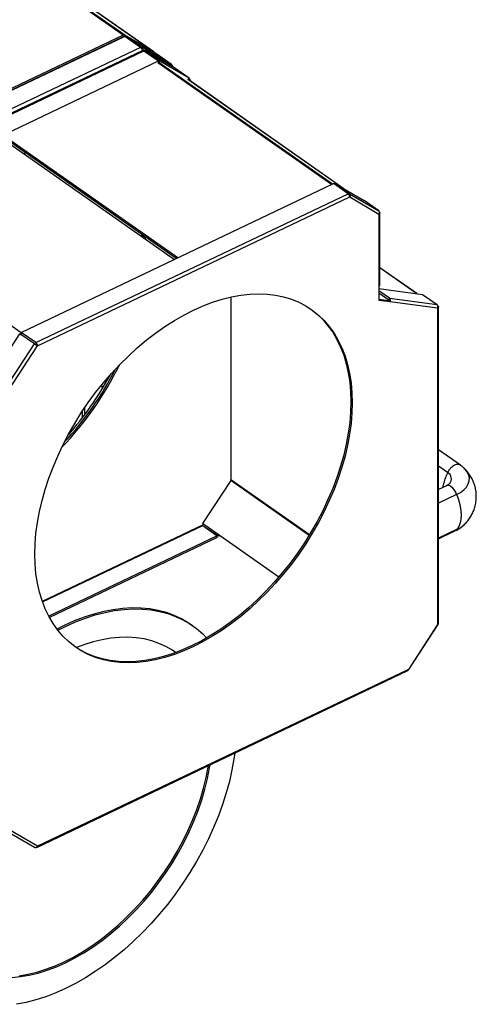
# Model space of a CAD drawing. Header units: millimetres. Extents: x 101 to 1818, y 136 to 1912.
# Tile 6 of 10: x 1536 to 1752, y 314 to 780. Entities that reach past the tile are written whole.
import ezdxf

# ---------------------------------------------------------------- set-up
doc = ezdxf.new("R2010")
doc.units = ezdxf.units.MM

msp = doc.modelspace()

# ---------------------------------------------------------------- linework, layer by layer
at = {"color": 7, "linetype": 'Continuous', "lineweight": 25}
for p, q in [((1584.84, 772.89), (1208.5, 1036.33)), ((1585.61, 772.92), (1209.27, 1036.36)), ((1599.31, 764.94), (1222.97, 1028.38)), ((1599.35, 764.92), (1223.01, 1028.35)), ((1584.84, 772.89), (1436.2, 702.13)), ((1584.84, 772.08), (1436.2, 701.31)), ((1585.53, 772.3), (1437.42, 701.79)), ((1584.84, 772.08), (1584.84, 772.89)), ((1585.61, 772.92), (1585.06, 772.09)), ((1585.07, 772.08), (1585.06, 772.09)), ((1592.94, 767.11), (1585.53, 772.3)), ((1599.31, 764.94), (1585.61, 772.92)), ((1586.35, 772.33), (1586.08, 771.92)), ((1586.35, 772.33), (1593.77, 767.15)), ((1600.28, 764.22), (1586.35, 772.33)), ((1592.94, 767.11), (1444.84, 696.6)), ((1594.18, 765.63), (1446.13, 695.15)), ((1446.67, 695.05), (1594.67, 765.52)), ((1593.41, 766.6), (1593.77, 767.15)), ((1607.69, 759.04), (1593.77, 767.15)), ((1594.67, 765.52), (1601.55, 760.71)), ((1595.36, 765.54), (1595.14, 765.2)), ((1609.19, 757.5), (1595.3, 765.59)), ((1595.36, 765.54), (1602.23, 760.73)), ((1595.36, 765.54), (1609.22, 757.47)), ((1599.24, 764.83), (1599.31, 764.94)), ((1453.54, 690.24), (1601.55, 760.71)), ((1567.69, 763.81), (1567.6, 763.87)), ((1568.65, 764.27), (1568.57, 764.33)), ((1607.69, 759.04), (1600.28, 764.22)), ((1601.55, 760.71), (1601.55, 759.94)), ((1602.23, 760.73), (1601.71, 759.93)), ((1684.01, 702.39), (1601.92, 759.86)), ((1602.23, 760.73), (1616.09, 752.66)), ((1549.92, 755.45), (1550, 755.39)), ((1550.44, 755.6), (1550.36, 755.66)), ((1683.53, 702.17), (1601.16, 759.83)), ((1609.17, 757.49), (1609.22, 757.47)), ((1609.22, 757.47), (1616.09, 752.66)), ((1689.37, 700.23), (1615.41, 752)), ((1689.39, 700.22), (1615.45, 751.98)), ((1616.09, 752.66), (1615.58, 751.88)), ((1616.38, 752.07), (1615.75, 751.77)), ((1615.92, 752.39), (1616.38, 752.07)), ((1616.38, 752.07), (1616.38, 751.33)), ((1526.77, 724.41), (1609.15, 666.75)), ((1609.99, 667.15), (1527.72, 724.75)), ((1610.69, 667.49), (1528.31, 725.15)), ((1537.35, 717.01), (1538.43, 717.25)), ((1536.5, 632.17), (1684.51, 702.63)), ((1691.38, 697.82), (1684.51, 702.63)), ((1685.2, 702.66), (1684.97, 702.31)), ((1692.07, 697.85), (1685.2, 702.66)), ((1685.2, 702.66), (1699.06, 694.59)), ((1543.37, 627.36), (1691.38, 697.82)), ((1544.12, 625.83), (1692.17, 696.32)), ((1692.07, 697.85), (1691.78, 697.4)), ((1692.07, 697.85), (1705.93, 689.78)), ((1692.17, 696.32), (1706.05, 688.23)), ((1705.93, 689.78), (1699.06, 694.59)), ((1536.5, 631.93), (1453.93, 689.73)), ((1706.05, 688.23), (1706.05, 654.04)), ((1706.49, 654.58), (1706.49, 688.76)), ((1724.07, 650.52), (1706.49, 662.83)), ((1723.92, 650.54), (1706.49, 662.74)), ((1706.05, 654.04), (1706.05, 647.51)), ((1706.05, 652.95), (1726.69, 650.17)), ((1635.85, 648.9), (1635.85, 562.35)), ((1711.1, 648.39), (1706.05, 651.92)), ((1710.71, 647.5), (1706.05, 650.76)), ((1710.71, 647.5), (1711.1, 648.39)), ((1711.1, 648.39), (1733.57, 645.36)), ((1726.69, 650.17), (1733.57, 645.36)), ((1706.05, 647.94), (1710.78, 647.3)), ((1706.05, 647.87), (1710.76, 647.23)), ((1706.05, 647.51), (1711.4, 646.79)), ((1710.76, 647.23), (1711.4, 646.79)), ((1711.4, 646.79), (1733.87, 643.76)), ((1733.87, 643.76), (1733.87, 493.95)), ((1734.03, 644.73), (1733.94, 644.79)), ((1733.96, 644.7), (1734.03, 644.73)), ((1734.3, 494.48), (1734.3, 644.29)), ((1521.96, 610.27), (1535.82, 631.54)), ((1542.69, 626.73), (1535.82, 631.54)), ((1535.82, 631.54), (1536.34, 631.23)), ((1543.37, 627.36), (1536.5, 632.17)), ((1536.5, 632.17), (1536.5, 631.4)), ((1528.83, 605.46), (1542.69, 626.73)), ((1530.23, 604.52), (1544.12, 625.83)), ((1542.69, 626.73), (1543.2, 626.43)), ((1543.26, 626.39), (1543.2, 626.43)), ((1543.37, 627.36), (1543.37, 626.54)), ((1544.12, 625.83), (1543.48, 626.28)), ((1574.45, 607.09), (1574.95, 605.65)), ((1565.43, 594.79), (1565.43, 591.74)), ((1566.4, 596.24), (1566.4, 593.01)), ((1744.74, 569.27), (1734.3, 576.58)), ((1738.61, 565.81), (1734.3, 568.83)), ((1635.76, 562.08), (1622.44, 541.64)), ((1672.92, 536.07), (1635.76, 562.08)), ((1673.06, 536.31), (1635.85, 562.35)), ((1738.05, 559.61), (1734.3, 557.83)), ((1742.88, 555.4), (1734.3, 551.32)), ((1622.38, 540.96), (1546.47, 504.82)), ((1622.7, 541.45), (1622.38, 540.96)), ((1658.55, 516.36), (1622.44, 541.64)), ((1622.6, 540.84), (1622.63, 540.82)), ((1622.63, 540.83), (1622.93, 541.29)), ((1622.63, 540.83), (1629.5, 536.02)), ((1546.56, 504.55), (1622.49, 540.7)), ((1622.49, 540.7), (1629.36, 535.89)), ((1629.81, 536.48), (1629.5, 536.02)), ((1630.32, 536.12), (1630.05, 535.7)), ((1742.88, 538.79), (1734.3, 534.7)), ((1734.3, 534.51), (1742.35, 538.34)), ((1629.36, 535.89), (1549.49, 497.86)), ((1629.36, 535.07), (1549.84, 497.21)), ((1629.36, 535.07), (1629.36, 535.89)), ((1630.05, 535.7), (1629.5, 536.02)), ((1556.88, 493.45), (1553.41, 491.72)), ((1617.73, 493.29), (1617.1, 493.73)), ((1733.87, 493.95), (1719.98, 472.64)), ((1720.23, 472.53), (1734.1, 493.82)), ((1609.63, 480.61), (1608.81, 481.22)), ((1543.87, 388.36), (1719.73, 472.09)), ((1719.98, 472.64), (1544.12, 388.91)), ((1528.86, 396.5), (1542.75, 388.41)), ((1544.12, 388.91), (1530.23, 397))]:
    msp.add_line(p, q, dxfattribs=at)
at = {"color": 7, "linetype": 'Continuous', "lineweight": 25, "flags": 128}
for points in [[(1593.79, 677.5), (1593.78, 677.56), (1593.65, 678.6)], [(1594.44, 678.04), (1594.58, 677), (1594.59, 676.94)], [(1594.59, 676.94), (1594.58, 677), (1594.44, 678.04)], [(1595.08, 677.59), (1595.21, 676.56), (1595.22, 676.5)], [(1542.92, 527.28), (1543.06, 532.15), (1543.47, 537.14), (1544.15, 542.22), (1545.11, 547.37), (1546.33, 552.58), (1547.81, 557.84), (1549.55, 563.11), (1551.54, 568.38), (1553.77, 573.63), (1556.24, 578.84), (1558.93, 584), (1561.84, 589.08), (1564.95, 594.06), (1568.26, 598.93), (1571.75, 603.67), (1575.41, 608.27), (1579.23, 612.69), (1583.19, 616.94), (1587.27, 620.99), (1591.47, 624.83), (1595.76, 628.44), (1600.14, 631.82), (1604.58, 634.94), (1609.08, 637.81), (1613.6, 640.4), (1618.14, 642.7), (1622.68, 644.72), (1627.21, 646.44), (1631.7, 647.85), (1636.14, 648.96), (1640.52, 649.75), (1644.82, 650.23), (1649.01, 650.39), (1653.1, 650.23), (1657.06, 649.75), (1660.87, 648.95), (1664.53, 647.85), (1668.02, 646.43), (1671.33, 644.71), (1674.45, 642.69), (1677.35, 640.38), (1680.05, 637.79), (1682.51, 634.92), (1684.75, 631.8), (1686.74, 628.42), (1688.47, 624.8), (1689.96, 620.96), (1691.18, 616.91), (1692.13, 612.67), (1692.81, 608.24), (1693.23, 603.64), (1693.36, 598.9), (1693.23, 594.03), (1692.81, 589.04), (1692.13, 583.96), (1691.18, 578.81), (1689.96, 573.59), (1688.47, 568.34), (1686.74, 563.07), (1684.75, 557.8), (1682.51, 552.55), (1680.05, 547.34), (1677.35, 542.18), (1674.45, 537.1), (1671.33, 532.12), (1668.02, 527.25), (1664.53, 522.51), (1660.87, 517.91), (1657.06, 513.49), (1653.1, 509.24), (1649.01, 505.19), (1644.82, 501.35), (1640.52, 497.74), (1636.14, 494.36), (1631.7, 491.24), (1627.21, 488.37), (1622.68, 485.78), (1618.14, 483.48), (1613.6, 481.46), (1609.08, 479.74), (1604.58, 478.33), (1600.14, 477.22), (1595.76, 476.43), (1591.47, 475.95), (1587.27, 475.79), (1583.19, 475.95), (1579.23, 476.43), (1575.41, 477.23), (1571.75, 478.33), (1568.26, 479.75), (1564.95, 481.47), (1561.84, 483.49), (1558.93, 485.8), (1556.24, 488.39), (1553.77, 491.26), (1551.54, 494.38), (1549.55, 497.76), (1547.81, 501.37), (1546.33, 505.21), (1545.11, 509.27), (1544.15, 513.51), (1543.47, 517.94), (1543.06, 522.54), (1542.92, 527.28)], [(1734.03, 644.73), (1734.16, 644.62), (1734.25, 644.49), (1734.3, 644.36), (1734.3, 644.22), (1734.25, 644.09), (1734.16, 643.96), (1734.03, 643.85), (1733.87, 643.76)], [(1673.74, 643.19), (1673.81, 643.13), (1676.72, 640.82), (1679.41, 638.23), (1681.88, 635.37), (1684.11, 632.24), (1686.1, 628.87), (1687.84, 625.25), (1689.32, 621.41), (1690.54, 617.36), (1691.49, 613.11), (1692.18, 608.68), (1692.59, 604.09), (1692.73, 599.35), (1692.59, 594.47), (1692.18, 589.49), (1691.49, 584.41), (1690.54, 579.25), (1689.32, 574.04), (1687.84, 568.79), (1686.1, 563.52), (1684.11, 558.25), (1681.88, 553), (1679.41, 547.78), (1676.72, 542.63), (1673.81, 537.55), (1670.7, 532.56), (1667.39, 527.69), (1663.9, 522.95), (1660.24, 518.36), (1656.42, 513.93), (1652.46, 509.68), (1648.38, 505.63), (1644.18, 501.79), (1639.88, 498.18), (1635.51, 494.81), (1631.07, 491.68), (1626.57, 488.82), (1622.05, 486.23), (1617.51, 483.92), (1612.96, 481.91), (1608.44, 480.19), (1603.95, 478.77), (1599.51, 477.67), (1595.13, 476.87), (1590.83, 476.4), (1586.64, 476.24), (1582.55, 476.4), (1578.59, 476.88), (1574.78, 477.67), (1571.12, 478.78), (1567.63, 480.2), (1564.32, 481.92), (1561.91, 483.44)], [(1742.88, 555.41), (1744.75, 556.45), (1746.32, 557.65), (1747.55, 558.98), (1748.39, 560.41), (1748.85, 561.89), (1748.89, 563.39), (1748.53, 564.88), (1747.76, 566.32), (1747.03, 567.25)], [(1553.84, 491.17), (1557.52, 493), (1562.23, 495.1), (1566.92, 496.9), (1571.59, 498.4), (1576.2, 499.59), (1580.75, 500.46), (1585.23, 501.02), (1589.6, 501.27), (1593.88, 501.19), (1598.02, 500.8), (1602.03, 500.09), (1605.89, 499.07), (1609.59, 497.74), (1613.11, 496.1), (1616.44, 494.16), (1619.57, 491.92), (1622.5, 489.4), (1624.37, 487.52)], [(1617.1, 493.73), (1615.81, 494.6), (1612.47, 496.54), (1608.95, 498.18), (1605.26, 499.51), (1601.4, 500.54), (1597.39, 501.25), (1593.24, 501.64), (1588.97, 501.71), (1584.59, 501.47), (1580.12, 500.91), (1575.56, 500.03), (1570.95, 498.84), (1566.29, 497.35), (1561.59, 495.55), (1556.88, 493.45)], [(1609.66, 480.62), (1608.13, 481.67), (1605.05, 483.47), (1601.78, 484.96), (1598.33, 486.15), (1594.72, 487.03), (1590.97, 487.59), (1587.08, 487.84), (1583.08, 487.76), (1578.98, 487.37), (1574.79, 486.67), (1570.53, 485.65), (1566.22, 484.32), (1562.6, 482.98)], [(1637.67, 433.02), (1637.3, 430.36), (1636.34, 425.02), (1635.12, 419.62), (1633.64, 414.18), (1631.9, 408.72), (1629.91, 403.25), (1627.67, 397.8), (1625.2, 392.38), (1622.5, 387), (1619.57, 381.7), (1616.44, 376.48), (1613.11, 371.37), (1609.59, 366.38), (1605.89, 361.53), (1602.03, 356.83), (1598.02, 352.3), (1593.88, 347.96), (1589.6, 343.82), (1585.23, 339.89), (1580.75, 336.19), (1576.2, 332.74), (1571.59, 329.53), (1566.92, 326.59), (1562.23, 323.92), (1557.52, 321.53), (1552.81, 319.43), (1548.12, 317.63), (1543.45, 316.14), (1538.84, 314.95), (1534.29, 314.07)], [(1531.96, 326.77), (1536.06, 327.16), (1540.25, 327.87), (1544.51, 328.89), (1548.82, 330.21), (1553.16, 331.85), (1557.52, 333.78), (1561.88, 336), (1566.22, 338.5), (1570.53, 341.27), (1574.79, 344.31), (1578.98, 347.59), (1583.08, 351.11), (1587.08, 354.85), (1590.97, 358.79), (1594.72, 362.93), (1598.33, 367.24), (1601.78, 371.71), (1605.05, 376.32), (1608.13, 381.06), (1611.02, 385.89), (1613.69, 390.81), (1616.14, 395.8), (1618.36, 400.83), (1620.35, 405.89), (1622.08, 410.95), (1623.56, 416), (1624.77, 421.01), (1625.72, 425.97), (1625.96, 427.44)], [(1535.43, 327.61), (1539.62, 328.31), (1543.87, 329.33), (1548.18, 330.66), (1552.52, 332.29), (1556.88, 334.22), (1561.24, 336.44), (1565.59, 338.95), (1569.89, 341.72), (1574.15, 344.75), (1578.34, 348.04), (1582.44, 351.55), (1586.45, 355.29), (1590.33, 359.24), (1594.09, 363.38), (1597.7, 367.69), (1601.14, 372.16), (1604.41, 376.77), (1607.5, 381.5), (1610.38, 386.34), (1613.06, 391.26), (1615.51, 396.25), (1617.73, 401.28), (1619.71, 406.33), (1621.44, 411.39), (1622.92, 416.44), (1624.14, 421.45), (1625.09, 426.41), (1625.2, 427.08)]]:
    msp.add_lwpolyline(points, dxfattribs=at)
at = {"color": 7, "linetype": 'Continuous', "lineweight": 25}
for centre, radius, start, end in [((1585.25, 772.18), 0.82, 64.3986, 119.9177), ((1584.96, 771.87), 0.234, 64.3986, 119.9177), ((1599, 764.42), 0.604, 20.9724, 58.9696), ((1705.86, 654.64), 0.631, 287.6117, 353.9079), ((1710.19, 647.39), 1.35, 333.4987, 47.738), ((1710.56, 647.33), 0.225, 333.4987, 47.738), ((1732.66, 644.36), 1.35, 333.4987, 47.738), ((1544.74, 625.04), 2.06, 131.5496, 137.9858), ((1445.52, 683.93), 153.01, 316.0727, 333.9432), ((1444.53, 684.62), 153.43, 317.0805, 332.9354), ((1443.48, 685.35), 153.74, 318.5333, 331.4826), ((1737.08, 562.85), 3.32, 318.8781, 62.6864), ((1635.34, 562.37), 0.519, 325.5928, 357.8925), ((1738.77, 557.59), 2.14, 48.1638, 113.3386), ((1738.75, 557.54), 2.19, 48.7442, 108.6188), ((1735.2, 552.79), 8.11, 18.8221, 52.0513), ((1737.35, 551.01), 13.42, 294.3541, 313.4912)]:
    msp.add_arc(centre, radius, start, end, dxfattribs=at)
for points, knots in [([(1592.94, 767.11), (1593.07, 767), (1593.34, 766.77), (1593.66, 766.23), (1593.85, 765.77), (1593.87, 765.54), (1593.88, 765.49)], [0, 0, 0, 0, 0.30575, 0.611501, 0.917251, 1, 1, 1, 1]), ([(1594.17, 765.62), (1594.17, 765.63), (1594.26, 765.83), (1594.26, 766.26), (1594.13, 766.8), (1593.89, 767.03), (1593.77, 767.15)], [0, 0, 0, 0, 0.0156647, 0.3437765, 0.6718882, 1, 1, 1, 1]), ([(1594.17, 765.62), (1594.24, 765.64), (1594.39, 765.69), (1594.58, 765.58), (1594.67, 765.52)], [0, 0, 0, 0, 0.470892, 1, 1, 1, 1]), ([(1595.36, 765.54), (1595.25, 765.6), (1595.03, 765.7), (1594.72, 765.69), (1594.56, 765.6), (1594.53, 765.58)], [0, 0, 0, 0, 0.447282, 0.894563, 1, 1, 1, 1]), ([(1607.69, 759.04), (1607.81, 758.92), (1608.04, 758.7), (1608.17, 758.33), (1608.14, 758.12), (1608.14, 758.11)], [0, 0, 0, 0, 0.483462, 0.966924, 1, 1, 1, 1]), ([(1608.33, 758), (1608.33, 758), (1608.32, 758.08), (1608.22, 758.15), (1608.13, 758.22)], [0, 0, 0, 0, 0.02028, 1, 1, 1, 1]), ([(1692.17, 696.32), (1692.17, 696.44), (1692.14, 696.59), (1692.06, 696.87), (1692.01, 697.02), (1691.86, 697.3), (1691.78, 697.43), (1691.59, 697.66), (1691.49, 697.75), (1691.38, 697.82)], [0, 0, 0, 0, 0.25, 0.25, 0.5, 0.5, 0.75, 0.75, 1, 1, 1, 1]), ([(1692.07, 697.85), (1692.17, 697.78), (1692.25, 697.68), (1692.37, 697.45), (1692.4, 697.32), (1692.42, 697.04), (1692.41, 696.89), (1692.32, 696.59), (1692.25, 696.45), (1692.17, 696.32)], [0, 0, 0, 0, 0.25, 0.25, 0.5, 0.5, 0.75, 0.75, 1, 1, 1, 1]), ([(1706.05, 688.23), (1706.14, 688.36), (1706.2, 688.51), (1706.28, 688.81), (1706.3, 688.96), (1706.27, 689.24), (1706.24, 689.38), (1706.12, 689.61), (1706.03, 689.71), (1705.93, 689.78)], [0, 0, 0, 0, 0.25, 0.25, 0.5, 0.5, 0.75, 0.75, 1, 1, 1, 1]), ([(1706.28, 689.12), (1706.34, 689.06), (1706.48, 688.93), (1706.51, 688.69), (1706.38, 688.42), (1706.16, 688.29), (1706.05, 688.23)], [0, 0, 0, 0, 0.189573, 0.459715, 0.729858, 1, 1, 1, 1]), ([(1544.12, 625.83), (1544.03, 625.88), (1543.92, 625.94), (1543.69, 626.08), (1543.56, 626.17), (1543.29, 626.33), (1543.16, 626.42), (1542.91, 626.58), (1542.79, 626.66), (1542.69, 626.73)], [0, 0, 0, 0, 0.25, 0.25, 0.5, 0.5, 0.75, 0.75, 1, 1, 1, 1]), ([(1543.48, 626.28), (1543.46, 626.29), (1543.43, 626.3), (1543.36, 626.34), (1543.3, 626.37), (1543.27, 626.39), (1543.26, 626.4)], [0, 0, 0, 0, 0.278658, 0.557316, 0.835974, 1, 1, 1, 1]), ([(1543.37, 627.36), (1543.47, 627.29), (1543.57, 627.19), (1543.75, 626.96), (1543.84, 626.83), (1543.97, 626.55), (1544.03, 626.4), (1544.1, 626.1), (1544.12, 625.96), (1544.12, 625.83)], [0, 0, 0, 0, 0.25, 0.25, 0.5, 0.5, 0.75, 0.75, 1, 1, 1, 1]), ([(1543.37, 626.54), (1543.4, 626.51), (1543.43, 626.47), (1543.48, 626.38), (1543.49, 626.32), (1543.48, 626.28)], [0, 0, 0, 0, 0.5, 0.5, 1, 1, 1, 1]), ([(1744.71, 569.24), (1744.65, 569.3), (1744.38, 569.53), (1743.74, 569.67), (1742.84, 569.64), (1741.87, 569.3), (1740.9, 568.71), (1739.99, 567.9), (1739.19, 566.91), (1738.8, 566.18), (1738.61, 565.81)], [0, 0, 0, 0, 0.04475, 0.181214, 0.317678, 0.454143, 0.590607, 0.727071, 0.863536, 1, 1, 1, 1]), ([(1746.98, 567.28), (1746.92, 567.35), (1746.48, 567.9), (1745.71, 568.55), (1744.97, 569.1), (1744.73, 569.27)], [0, 0, 0, 0, 0.091077, 0.712752, 1, 1, 1, 1]), ([(1738.61, 565.81), (1738.23, 565.01), (1737.47, 563.4), (1736.68, 561.02), (1736.41, 559.5), (1736.28, 558.77)], [0, 0, 0, 0, 0.342547, 0.685094, 1, 1, 1, 1]), ([(1746.52, 541.26), (1746.67, 541.4), (1747.39, 542.03), (1748.47, 543.37), (1749.75, 545.26), (1750.77, 547.3), (1751.56, 549.53), (1752.07, 551.9), (1752.25, 554.36), (1752.11, 556.77), (1751.66, 559.09), (1750.94, 561.29), (1749.97, 563.35), (1748.75, 565.24), (1747.74, 566.56), (1747.09, 567.18), (1746.97, 567.29)], [0, 0, 0, 0, 0.02042, 0.099254, 0.177882, 0.256409, 0.334898, 0.421757, 0.50675, 0.589762, 0.671019, 0.750738, 0.829144, 0.906478, 0.983011, 1, 1, 1, 1]), ([(1739.58, 560.67), (1739.56, 560.64), (1739.47, 560.54), (1739.08, 560.2), (1738.53, 559.86), (1738.13, 559.66), (1738.04, 559.62)], [0, 0, 0, 0, 0.132775, 0.5101, 0.884909, 1, 1, 1, 1]), ([(1742.88, 555.4), (1742.93, 555.28), (1743.03, 555.03), (1743.17, 554.66), (1743.3, 554.29), (1743.44, 553.92), (1743.56, 553.55), (1743.68, 553.17), (1743.8, 552.8), (1743.91, 552.43), (1744.02, 552.06), (1744.12, 551.69), (1744.21, 551.32), (1744.3, 550.95), (1744.38, 550.58), (1744.46, 550.22), (1744.54, 549.85), (1744.6, 549.49), (1744.66, 549.13), (1744.72, 548.77), (1744.77, 548.42), (1744.81, 548.06), (1744.85, 547.71), (1744.89, 547.37), (1744.91, 547.02), (1744.93, 546.68), (1744.95, 546.34), (1744.96, 546.01), (1744.96, 545.68), (1744.96, 545.36), (1744.95, 545.04), (1744.94, 544.72), (1744.91, 544.31), (1744.87, 543.81), (1744.79, 543.24), (1744.69, 542.69), (1744.57, 542.16), (1744.43, 541.65), (1744.27, 541.16), (1744.09, 540.7), (1743.89, 540.27), (1743.66, 539.86), (1743.42, 539.47), (1743.16, 539.12), (1742.97, 538.9), (1742.88, 538.79)], [0, 0, 0, 0, 0.018431, 0.036862, 0.055293, 0.073724, 0.092155, 0.110586, 0.129017, 0.147449, 0.16588, 0.184311, 0.202742, 0.221173, 0.239604, 0.258035, 0.276466, 0.294897, 0.313328, 0.331759, 0.35019, 0.368621, 0.387052, 0.405484, 0.423915, 0.442346, 0.460777, 0.479208, 0.497639, 0.51607, 0.534501, 0.552932, 0.571363, 0.607083, 0.642803, 0.678522, 0.714242, 0.749962, 0.785682, 0.821401, 0.857121, 0.892841, 0.928561, 0.96428, 1, 1, 1, 1]), ([(1622.49, 540.7), (1622.46, 540.72), (1622.43, 540.76), (1622.39, 540.86), (1622.38, 540.91), (1622.38, 540.96)], [0, 0, 0, 0, 0.5, 0.5, 1, 1, 1, 1]), ([(1622.38, 540.96), (1622.41, 540.95), (1622.45, 540.92), (1622.55, 540.87), (1622.59, 540.85), (1622.63, 540.83)], [0, 0, 0, 0, 0.5, 0.5, 1, 1, 1, 1]), ([(1742.34, 538.34), (1742.7, 538.52), (1743.73, 539.04), (1745.19, 540.02), (1746.36, 540.98), (1746.86, 541.58), (1746.96, 541.7)], [0, 0, 0, 0, 0.2046918, 0.5792853, 0.9145482, 1, 1, 1, 1]), ([(1742.88, 538.79), (1742.73, 538.6), (1742.58, 538.4), (1742.35, 538.35), (1742.34, 538.35)], [0, 0, 0, 0, 0.954579, 1, 1, 1, 1]), ([(1733.87, 493.95), (1733.97, 494.01), (1734.19, 494.15), (1734.32, 494.36), (1734.29, 494.47), (1734.29, 494.49)], [0, 0, 0, 0, 0.445895, 0.89179, 1, 1, 1, 1]), ([(1734.09, 493.83), (1734.08, 493.83), (1734.08, 493.82), (1733.94, 493.9), (1733.87, 493.95)], [0, 0, 0, 0, 0.42473, 1, 1, 1, 1]), ([(1733.9, 493.97), (1733.93, 493.95), (1734.05, 493.87), (1734.08, 493.84), (1734.1, 493.82)], [0, 0, 0, 0, 0.267795, 1, 1, 1, 1]), ([(1719.72, 472.09), (1719.73, 472.09), (1719.82, 472.11), (1719.94, 472.29), (1719.96, 472.52), (1719.98, 472.64)], [0, 0, 0, 0, 0.052144, 0.526072, 1, 1, 1, 1]), ([(1719.98, 472.64), (1720.06, 472.6), (1720.2, 472.52), (1720.21, 472.53), (1720.21, 472.54)], [0, 0, 0, 0, 0.57527, 1, 1, 1, 1]), ([(1542.74, 388.43), (1542.84, 388.38), (1543.04, 388.28), (1543.43, 388.34), (1543.82, 388.54), (1544.02, 388.79), (1544.12, 388.91)], [0, 0, 0, 0, 0.2179958, 0.4786639, 0.7393319, 1, 1, 1, 1]), ([(1544.12, 388.91), (1544.11, 388.79), (1544.09, 388.55), (1543.92, 388.36), (1543.71, 388.31), (1543.56, 388.39), (1543.51, 388.41)], [0, 0, 0, 0, 0.284783, 0.569566, 0.854349, 1, 1, 1, 1])]:
    msp.add_open_spline(points, degree=3, knots=knots, dxfattribs=at)

doc.saveas('drawing.dxf')
